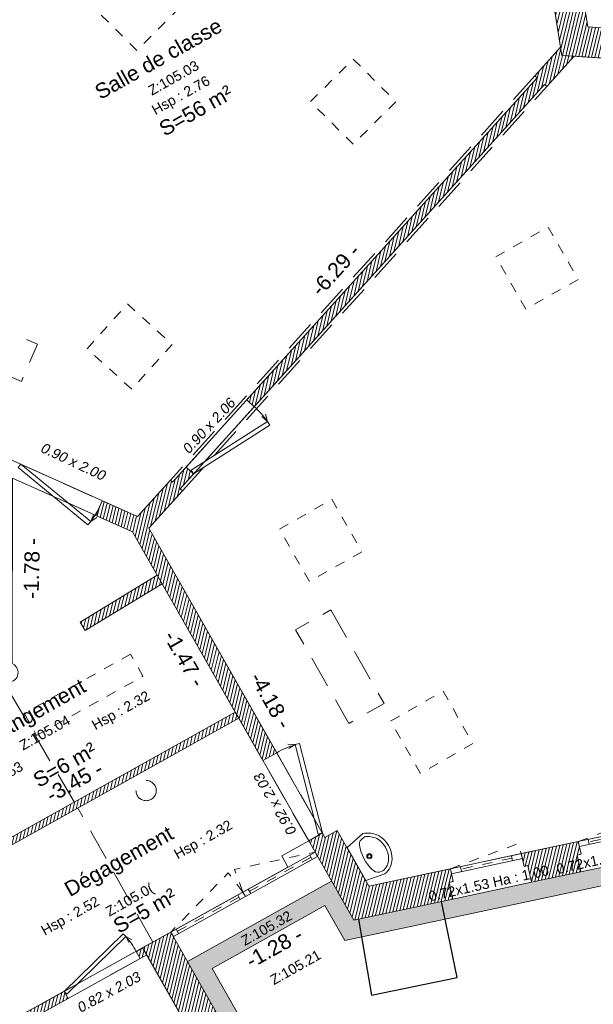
# Model space of a CAD drawing. Header units: metres. Extents: x 1525456 to 1525560, y 4222363 to 4222397.
# Tile 14 of 16: x 1525476 to 1525482, y 4222381 to 4222391. Entities that reach past the tile are written whole.
import ezdxf
from ezdxf.enums import TextEntityAlignment as Align

# ---------------------------------------------------------------- set-up
doc = ezdxf.new("R2010")
doc.units = ezdxf.units.M
doc.header["$LTSCALE"] = 0.1
doc.header["$PDMODE"] = 34
doc.header["$PDSIZE"] = 0.1
for name, pattern in [('ACAD_ISO07W100', [3, 0, -3]), ('BAZ_MUR-interrompu', [0.2, 0.05, -0.1, 0.05]), ('CACHE', [9.525, 6.35, -3.175]), ('CACHE2', [4.7625, 3.175, -1.5875])]:
    doc.linetypes.add(name, pattern=pattern)
doc.layers.get('0').update_dxf_attribs({"lineweight": 9})
doc.layers.get('Defpoints').update_dxf_attribs({"lineweight": 9})
doc.layers.add('0_Contours', color=6, linetype='Continuous', lineweight=9, plot=False)
for name, color, linetype, lineweight in [('0_Cotation', 142, 'CACHE2', 9), ('0_cotation surfaces', 152, 'Continuous', 9), ('Equipement_plafond', 253, 'CACHE2', 9), ('Fenêtre', 39, 'Continuous', 9), ('Hauteur allège', 153, 'Continuous', 9), ('Mobilier', 251, 'Continuous', 9), ('Mur', 7, 'Continuous', 9), ('Mur-hachures', 254, 'Continuous', 9), ('Porte', 39, 'Continuous', 9), ('Poutre', 253, 'CACHE2', 9), ('Réseau_Eclairage_Symbole', 242, 'CACHE2', 9), ('Texte-Altitude', 115, 'Continuous', 9), ('Texte-hauteur', 112, 'CACHE', 9), ('Texte-Pièce', 166, 'Continuous', 9)]:
    doc.layers.add(name, color=color, linetype=linetype, lineweight=lineweight)
doc.layers.add('Réseau_Ventillation_clim_Symbole', color=143, linetype='Continuous')
doc.styles.add('ARIAL', font='arial.ttf')
doc.styles.add('BAZ_CALIBRI_LT', font='calibril.ttf')
doc.styles.add('BAZ_CALIBRI_LT_IT', font='arial.ttf', dxfattribs={"oblique": 9})
doc.styles.get("Standard").update_dxf_attribs({"font": 'arial.ttf'})
doc.dimstyles.new('Cotation', dxfattribs={"dimtxt": 0.18, "dimasz": 0.1, "dimexe": 0.18, "dimexo": 0.2, "dimgap": 0.09, "dimtad": 0, "dimzin": 0, "dimdsep": 46, "dimtxsty": 'ARIAL', "dimblk1": 'OBLIQUE', "dimblk2": 'OBLIQUE', "dimsah": 1, "dimcen": 0.09, "dimse1": 1, "dimse2": 1, "dimsd1": 1, "dimsd2": 1, "dimclrd": 252, "dimaunit": 2, "dimadec": 3, "dimazin": 0, "dimtfac": 1, "dimtix": 1, "dimtofl": 0, "dimtmove": 0, "dimatfit": 3, "dimldrblk": 'OBLIQUE', "dimfxl": 1, "dimtolj": 1, "dimtzin": 0, "dimarcsym": 0})
pattern_1 = [(76.5, (0, 0), (-0.03087274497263, 0.00741189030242), [])]

# ---------------------------------------------------------------- blocks, each defined once
blk = doc.blocks.new('*U121')
at = {"color": 0, "linetype": 'Continuous'}
blk.add_lwpolyline([(0.72, -0.05), (0, -0.05), (0, 0), (0.72, 0)], close=True, dxfattribs=at)
at = {"linetype": 'BAZ_MUR-interrompu', "ltscale": 2, "flags": 128}
blk.add_lwpolyline([(0.72, -0.05), (0.0076, -0.1546), (0, -0.05)], dxfattribs=at)
at = {"flags": 128}
blk.add_lwpolyline([(0.72, -0.05), (0, -0.05)], dxfattribs=at)
at = {"color": 0, "linetype": 'Continuous'}
for points in [[(0.1, 0), (0.1, -0.05)], [(0.62, 0), (0.62, -0.05)]]:
    blk.add_lwpolyline(points, dxfattribs=at)
at = {"color": 0, "linetype": 'ACAD_ISO07W100', "ltscale": 0.01}
blk.add_lwpolyline([(0.1, -0.025), (0.62, -0.025)], dxfattribs=at)
at = {"layer": 'Hauteur allège', "style": 'BAZ_CALIBRI_LT'}
blk.add_attdef('DIM', text='', height=0.1, rotation=180.45777, dxfattribs=at).set_placement((0.3788, 0.1202), align=Align.TOP_CENTER)
at = {"layer": 'Hauteur allège', "style": 'BAZ_CALIBRI_LT', "flags": 5}
for tag, p in [('HAUTEUR', (1.767, 0.1325)), ('ALLEGE', (1.7685, 0.0115))]:
    blk.add_attdef(tag, p, '', height=0.1, dxfattribs=at)
blk = doc.blocks.new('*U169')
at = {"color": 0, "linetype": 'Continuous'}
blk.add_lwpolyline([(0.72, -0.05), (0, -0.05), (0, 0), (0.72, 0)], close=True, dxfattribs=at)
at = {"linetype": 'BAZ_MUR-interrompu', "ltscale": 2, "flags": 128}
blk.add_lwpolyline([(0.72, -0.05), (0.0076, -0.1546), (0, -0.05)], dxfattribs=at)
at = {"flags": 128}
blk.add_lwpolyline([(0.72, -0.05), (0, -0.05)], dxfattribs=at)
at = {"color": 0, "linetype": 'Continuous'}
for points in [[(0.1, 0), (0.1, -0.05)], [(0.62, 0), (0.62, -0.05)]]:
    blk.add_lwpolyline(points, dxfattribs=at)
at = {"color": 0, "linetype": 'ACAD_ISO07W100', "ltscale": 0.01}
blk.add_lwpolyline([(0.1, -0.025), (0.62, -0.025)], dxfattribs=at)
at = {"layer": 'Hauteur allège', "style": 'BAZ_CALIBRI_LT'}
blk.add_attdef('DIM', text='', height=0.1, rotation=180.45777, dxfattribs=at).set_placement((0.3788, 0.1202), align=Align.TOP_CENTER)
at = {"layer": 'Hauteur allège', "style": 'BAZ_CALIBRI_LT', "flags": 5}
for tag, p in [('HAUTEUR', (1.767, 0.1325)), ('ALLEGE', (1.7685, 0.0115))]:
    blk.add_attdef(tag, p, '', height=0.1, dxfattribs=at)
blk = doc.blocks.new('*U177')
at = {"color": 0, "linetype": 'Continuous'}
blk.add_lwpolyline([(1.64, -0.05), (0, -0.05), (0, 0), (1.64, 0)], close=True, dxfattribs=at)
at = {"linetype": 'BAZ_MUR-interrompu', "ltscale": 0.5, "flags": 128}
for points in [[(0.82, -0.05), (0.7846, -0.2883), (0, -0.05)], [(0.82, -0.05), (0.8554, -0.2883), (1.64, -0.05)]]:
    blk.add_lwpolyline(points, dxfattribs=at)
at = {"color": 0, "linetype": 'Continuous'}
for points in [[(0.06, 0), (0.06, -0.05)], [(0.76, -0.05), (0.76, 0)], [(0.88, 0), (0.88, -0.05)], [(1.58, 0), (1.58, -0.05)]]:
    blk.add_lwpolyline(points, dxfattribs=at)
at = {"color": 0, "linetype": 'ACAD_ISO07W100', "ltscale": 0.01}
for points in [[(0.06, -0.025), (0.76, -0.025)], [(0.88, -0.025), (1.58, -0.025)]]:
    blk.add_lwpolyline(points, dxfattribs=at)
at = {"color": 0, "linetype": 'Continuous', "transparency": 33554559}
blk.add_lwpolyline([(0.82, -0.05), (0.82, 0)], dxfattribs=at)
blk = doc.blocks.new('*U8')
at = {"layer": 'Porte', "linetype": 'Continuous', "flags": 128}
for points in [[(-0.8014, -0.178), (-0.0105, 0.0384)], [(0, 0), (-0.7909, -0.2163)], [(0, 0), (-0.0105, 0.0384)], [(-0.8014, -0.178), (-0.837, -0.1218)], [(-0.8014, -0.178), (-0.7994, -0.1115)], [(-0.7909, -0.2163), (-0.8014, -0.178)]]:
    blk.add_lwpolyline(points, dxfattribs=at)
at = {"layer": 'Porte', "linetype": 'Continuous'}
blk.add_arc((-0.1352, -0.0185), 0.685, 178.45281, 193.46178, dxfattribs=at)
at = {"layer": 'Hauteur allège', "oblique": 9}
blk.add_attdef('DIM', text='', height=0.1, rotation=179.29732, dxfattribs=at).set_placement((-0.3819, 0.3029), align=Align.BOTTOM_CENTER)
at = {"layer": 'Hauteur allège', "oblique": 9, "flags": 1}
for tag, p in [('LARGEUR', (-1.5814, -0.2018)), ('HAUTEUR', (-0.9604, -0.2711))]:
    blk.add_attdef(tag, p, '', height=0.1, dxfattribs=at)
blk = doc.blocks.new('lavabo_2')
for points in [[(0, 0.5), (0, 0), (-0.272, -0.059, -0.159252), (-0.442, 0.066, -0.262025), (-0.443, 0.427, -0.225431), (-0.26, 0.55)], [(-0.26, 0.503), (-0.212, 0.494, -0.233514), (-0.144, 0.418, -0.154882), (-0.157, 0.053, -0.24387), (-0.212, 0.001), (-0.269, -0.011, -0.146588), (-0.403, 0.091, -0.259474), (-0.403, 0.404, -0.215463)]]:
    blk.add_lwpolyline(points, format="xyb", close=True)
for radius in [0.0343, 0.0224]:
    blk.add_circle((-0.199, 0.245), radius)
blk = doc.blocks.new('*U14')
at = {"layer": 'Porte', "linetype": 'Continuous', "flags": 128}
for points in [[(-0.8985, 0.1995), (-0.9383, 0.1365)], [(-0.8867, 0.2425), (-0.8985, 0.1995)], [(-0.8985, 0.1995), (-0.0118, -0.043)], [(-0.8985, 0.1995), (-0.8962, 0.125)], [(0, 0), (-0.8867, 0.2425)], [(0, 0), (-0.0118, -0.043)]]:
    blk.add_lwpolyline(points, dxfattribs=at)
at = {"layer": 'Porte', "linetype": 'Continuous'}
blk.add_arc((-0.1516, 0.0207), 0.768, 166.53822, 181.54719, dxfattribs=at)
at = {"layer": 'Hauteur allège', "oblique": 9, "flags": 1}
for tag, p in [('HAUTEUR', (-1.01, 0.2711)), ('LARGEUR', (-1.6311, 0.1018))]:
    blk.add_attdef(tag, p, '', height=0.1, dxfattribs=at)
at = {"layer": 'Hauteur allège', "oblique": 9}
blk.add_attdef('DIM', text='', height=0.1, rotation=180.70268, dxfattribs=at).set_placement((-0.4796, -0.1872), align=Align.BOTTOM_CENTER)
blk = doc.blocks.new('*U16')
at = {"layer": 'Porte', "linetype": 'Continuous', "flags": 128}
for points in [[(0, 0), (0.0115, 0.0421)], [(0, 0), (0.8681, -0.2374)], [(0.8796, -0.1953), (0.0115, 0.0421)], [(0.8681, -0.2374), (0.8796, -0.1953)], [(0.8796, -0.1953), (0.8774, -0.1224)], [(0.8796, -0.1953), (0.9186, -0.1336)]]:
    blk.add_lwpolyline(points, dxfattribs=at)
at = {"layer": 'Porte', "linetype": 'Continuous'}
blk.add_arc((0.1484, -0.0203), 0.7518, 346.53822, 1.54719, dxfattribs=at)
at = {"layer": 'Hauteur allège', "oblique": 9}
blk.add_attdef('DIM', text='', height=0.1, rotation=359.00246, dxfattribs=at).set_placement((0.4536, 0.128), align=Align.BOTTOM_CENTER)
at = {"layer": 'Hauteur allège', "oblique": 9, "flags": 1}
for tag, p in [('LARGEUR', (0.9225, -0.2018)), ('HAUTEUR', (1.0004, -0.2711))]:
    blk.add_attdef(tag, p, '', height=0.1, dxfattribs=at)
blk = doc.blocks.new('*U18')
at = {"layer": 'Porte', "linetype": 'Continuous', "flags": 128}
for points in [[(0, 0), (0.0115, 0.0421)], [(0, 0), (0.8681, -0.2374)], [(0.8796, -0.1953), (0.0115, 0.0421)], [(0.8681, -0.2374), (0.8796, -0.1953)], [(0.8796, -0.1953), (0.8774, -0.1224)], [(0.8796, -0.1953), (0.9186, -0.1336)]]:
    blk.add_lwpolyline(points, dxfattribs=at)
at = {"layer": 'Porte', "linetype": 'Continuous'}
blk.add_arc((0.1484, -0.0203), 0.7518, 346.53822, 1.54719, dxfattribs=at)
at = {"layer": 'Hauteur allège', "oblique": 9}
blk.add_attdef('DIM', text='', height=0.1, rotation=359.00246, dxfattribs=at).set_placement((0.4728, 0.1975), align=Align.BOTTOM_CENTER)
at = {"layer": 'Hauteur allège', "oblique": 9, "flags": 1}
for tag, p in [('LARGEUR', (0.9225, -0.2018)), ('HAUTEUR', (1.0004, -0.2711))]:
    blk.add_attdef(tag, p, '', height=0.1, dxfattribs=at)
blk = doc.blocks.new('*D60')
at = {"layer": 'Defpoints', "color": 0, "transparency": 16777216}
for p in [(1525480.8994, 4222393.9282), (1525481.4757, 4222390.3112), (1525481.4757, 4222390.3112)]:
    blk.add_point(p, dxfattribs=at)
at = {"layer": '0_Cotation', "color": 0, "transparency": 16777216, "insert": (1525480.9482, 4222392.1508), "char_height": 0.15, "attachment_point": 5, "rotation": 99.05236, "style": 'ARIAL'}
blk.add_mtext('\\A1;-3.66 -', dxfattribs=at)
blk = doc.blocks.new('_OBLIQUE')
at = {"color": 0, "linetype": 'ByBlock'}
blk.add_line((-0.5, -0.5), (0.5, 0.5), dxfattribs=at)
blk = doc.blocks.new('*D61')
at = {"layer": 'Defpoints', "color": 0, "transparency": 16777216}
for p in [(1525481.341, 4222390.4325), (1525481.4757, 4222390.3112), (1525477.2667, 4222385.6407)]:
    blk.add_point(p, dxfattribs=at)
at = {"layer": '0_Cotation', "color": 0, "transparency": 16777216, "insert": (1525479.2365, 4222388.0973), "char_height": 0.15, "attachment_point": 5, "rotation": 47.97545, "style": 'ARIAL'}
blk.add_mtext('\\A1;-6.29 -', dxfattribs=at)
blk = doc.blocks.new('*D62')
at = {"layer": 'Defpoints', "color": 0, "transparency": 16777216}
for p in [(1525473.3328, 4222387.4059), (1525477.3503, 4222385.827), (1525477.2667, 4222385.6407)]:
    blk.add_point(p, dxfattribs=at)
at = {"layer": '0_Cotation', "color": 0, "transparency": 16777216, "insert": (1525475.3834, 4222386.7097), "char_height": 0.15, "attachment_point": 5, "rotation": 335.8324, "style": 'ARIAL'}
blk.add_mtext('\\A1;-4.31 -', dxfattribs=at)
blk = doc.blocks.new('*D63')
at = {"layer": 'Defpoints', "color": 0, "transparency": 16777216}
for p in [(1525481.6108, 4222390.2221), (1525485.2789, 4222389.9888), (1525485.2593, 4222389.6794)]:
    blk.add_point(p, dxfattribs=at)
at = {"layer": '0_Cotation', "color": 0, "transparency": 16777216, "insert": (1525483.4252, 4222389.7961), "char_height": 0.15, "attachment_point": 5, "rotation": 356.36085, "style": 'ARIAL'}
blk.add_mtext('\\A1;-3.68 -', dxfattribs=at)
blk = doc.blocks.new('*D66')
at = {"layer": 'Defpoints', "color": 0, "transparency": 16777216}
for p in [(1525485.7109, 4222383.5652), (1525485.7703, 4222383.287), (1525479.57, 4222381.9636)]:
    blk.add_point(p, dxfattribs=at)
at = {"layer": '0_Cotation', "color": 0, "transparency": 16777216, "insert": (1525482.6108, 4222382.9035), "char_height": 0.15, "attachment_point": 5, "rotation": 12.04828, "style": 'ARIAL'}
blk.add_mtext('\\A1;-6.34 -', dxfattribs=at)
blk = doc.blocks.new('*D67')
at = {"layer": 'Defpoints', "color": 0, "transparency": 16777216}
for p in [(1525477.379, 4222385.5263), (1525479.6272, 4222381.9962), (1525479.4484, 4222381.8943)]:
    blk.add_point(p, dxfattribs=at)
at = {"layer": '0_Cotation', "color": 0, "transparency": 16777216, "insert": (1525478.5925, 4222383.8122), "char_height": 0.15, "attachment_point": 5, "rotation": 299.67256, "style": 'ARIAL'}
blk.add_mtext('\\A1;-4.18 -', dxfattribs=at)
blk = doc.blocks.new('*D68')
at = {"layer": 'Defpoints', "color": 0, "transparency": 16777216}
for p in [(1525478.2401, 4222383.6967), (1525478.2401, 4222383.6967), (1525475.2273, 4222382.0136)]:
    blk.add_point(p, dxfattribs=at)
at = {"layer": '0_Cotation', "color": 0, "transparency": 16777216, "insert": (1525476.6401, 4222383.0031), "char_height": 0.15, "attachment_point": 5, "rotation": 29.18956, "style": 'ARIAL'}
blk.add_mtext('\\A1;-3.45 -', dxfattribs=at)
blk = doc.blocks.new('*D69')
at = {"layer": 'Defpoints', "color": 0, "transparency": 16777216}
for p in [(1525477.5125, 4222384.9726), (1525477.3601, 4222384.8857), (1525478.2401, 4222383.6967)]:
    blk.add_point(p, dxfattribs=at)
at = {"layer": '0_Cotation', "color": 0, "transparency": 16777216, "insert": (1525477.7357, 4222384.2271), "char_height": 0.15, "attachment_point": 5, "rotation": 299.69558, "style": 'ARIAL'}
blk.add_mtext('\\A1;-1.47 -', dxfattribs=at)
blk = doc.blocks.new('*D71')
at = {"layer": 'Defpoints', "color": 0, "transparency": 16777216}
for p in [(1525476.0307, 4222386.022), (1525476.2366, 4222386.0172), (1525475.9893, 4222384.2382)]:
    blk.add_point(p, dxfattribs=at)
at = {"layer": '0_Cotation', "color": 0, "transparency": 16777216, "insert": (1525476.216, 4222385.1253), "char_height": 0.15, "attachment_point": 5, "rotation": 88.67174, "style": 'ARIAL'}
blk.add_mtext('\\A1;-1.78 -', dxfattribs=at)
blk = doc.blocks.new('*D77')
at = {"layer": 'Defpoints', "color": 0, "transparency": 16777216}
for p in [(1525477.3585, 4222381.2794), (1525478.5395, 4222379.1956), (1525478.3828, 4222379.1068)]:
    blk.add_point(p, dxfattribs=at)
at = {"layer": '0_Cotation', "color": 0, "transparency": 16777216, "insert": (1525477.7923, 4222380.1487), "char_height": 0.15, "attachment_point": 5, "rotation": 299.54236, "style": 'ARIAL'}
blk.add_mtext('\\A1;-2.40 -', dxfattribs=at)
blk = doc.blocks.new('*D110')
at = {"layer": 'Defpoints', "color": 0, "transparency": 16777216}
for p in [(1525485.0788, 4222382.6453), (1525479.3287, 4222381.4214), (1525479.3647, 4222381.2519)]:
    blk.add_point(p, dxfattribs=at)
at = {"layer": '0_Cotation', "color": 0, "transparency": 16777216, "insert": (1525482.2398, 4222381.8638), "char_height": 0.15, "attachment_point": 5, "rotation": 12.01582, "style": 'ARIAL'}
blk.add_mtext('\\A1;-5.88 -', dxfattribs=at)
blk = doc.blocks.new('*D111')
at = {"layer": 'Defpoints', "color": 0, "transparency": 16777216}
for p in [(1525479.1299, 4222381.7703), (1525479.188, 4222381.6662), (1525478.0097, 4222381.1445)]:
    blk.add_point(p, dxfattribs=at)
at = {"layer": '0_Cotation', "color": 0, "transparency": 16777216, "insert": (1525478.6279, 4222381.3533), "char_height": 0.15, "attachment_point": 5, "rotation": 29.18956, "style": 'ARIAL'}
blk.add_mtext('\\A1;-1.28 -', dxfattribs=at)
blk = doc.blocks.new('*D112')
at = {"layer": 'Defpoints', "color": 0, "transparency": 16777216}
for p in [(1525478.0097, 4222381.1445), (1525479.3944, 4222379.1089), (1525479.2195, 4222379.0098)]:
    blk.add_point(p, dxfattribs=at)
at = {"layer": '0_Cotation', "color": 0, "transparency": 16777216, "insert": (1525478.7895, 4222380.1762), "char_height": 0.15, "attachment_point": 5, "rotation": 299.54236, "style": 'ARIAL'}
blk.add_mtext('\\A1;-2.45 -', dxfattribs=at)

msp = doc.modelspace()

# ---------------------------------------------------------------- hatches: boundary and pattern name
at = {"layer": 'Mur-hachures'}
h = msp.add_hatch(dxfattribs=at)
h.set_pattern_fill('ANSI31', color=256, scale=0.01, angle=31.5)
h.set_pattern_definition(pattern_1)
h.paths.add_polyline_path([(1525482.0724, 4222390.4933), (1525481.7471, 4222390.514), (1525481.7003, 4222390.8079), (1525481.5324, 4222390.7812), (1525481.5261, 4222390.8207), (1525481.3978, 4222390.8002), (1525481.4886, 4222390.2298), (1525482.0933, 4222390.1914), (1525482.1015, 4222390.3211), (1525482.0616, 4222390.3237), (1525482.0724, 4222390.4933)])
h = msp.add_hatch(dxfattribs=at)
h.set_pattern_fill('ANSI31', color=256, scale=0.01, angle=31.5)
h.set_pattern_definition(pattern_1)
h.paths.add_polyline_path([(1525481.6108, 4222390.2221), (1525481.3395, 4222389.9211), (1525481.3172, 4222389.9412), (1525478.4281, 4222386.7352), (1525478.3538, 4222386.8021), (1525481.243, 4222390.0081), (1525481.2207, 4222390.0282), (1525481.4757, 4222390.3112), (1525481.4886, 4222390.2298)])
h = msp.add_hatch(dxfattribs=at)
h.set_pattern_fill('ANSI31', color=256, scale=0.01, angle=31.5)
h.set_pattern_definition(pattern_1)
h.paths.add_polyline_path([(1525476.8518, 4222385.6535), (1525476.9166, 4222385.7978), (1525477.2667, 4222385.6407), (1525477.5947, 4222386.0047), (1525477.617, 4222385.9846), (1525477.7513, 4222386.1336), (1525477.8256, 4222386.0666), (1525477.6913, 4222385.9177), (1525477.7136, 4222385.8976), (1525477.379, 4222385.5263), (1525478.6522, 4222383.2917), (1525478.5148, 4222383.2134), (1525477.2182, 4222385.4891)])
h = msp.add_hatch(dxfattribs=at)
h.set_pattern_fill('ANSI31', color=256, scale=0.01, angle=31.5)
h.set_pattern_definition(pattern_1)
h.paths.add_polyline_path([(1525477.463, 4222385.0595), (1525476.6961, 4222384.592), (1525476.7482, 4222384.5066), (1525477.5125, 4222384.9726)])
h = msp.add_hatch(dxfattribs=at)
h.set_pattern_fill('ANSI31', color=256, scale=0.01, angle=31.5)
h.set_pattern_definition(pattern_1)
h.paths.add_polyline_path([(1525475.0196, 4222383.4527), (1525475.9301, 4222384.0079, -0.255119), (1525475.8856, 4222384.0894, -0.022217), (1525475.886, 4222384.0981), (1525474.9965, 4222383.5557), (1525474.6447, 4222384.1296), (1525474.1652, 4222383.8357), (1525474.1426, 4222383.8744), (1525474.0562, 4222383.8241), (1525474.4182, 4222383.2031), (1525474.3777, 4222383.1784), (1525474.4297, 4222383.0931), (1525474.4685, 4222383.1167), (1525475.2368, 4222381.7987), (1525475.3232, 4222381.8491), (1525475.2625, 4222381.9531), (1525478.2743, 4222383.6356), (1525478.2396, 4222383.6964), (1525475.2273, 4222382.0136), (1525474.8716, 4222382.6239), (1525475.3479, 4222382.9143)])
h.paths.add_polyline_path([(1525475.2517, 4222382.9376), (1525474.8363, 4222382.6844), (1525474.5539, 4222383.1688), (1525474.9599, 4222383.4163)], flags=16)
h.paths.add_polyline_path([(1525474.9368, 4222383.5191), (1525474.5036, 4222383.2552), (1525474.2005, 4222383.7752), (1525474.6216, 4222384.0333)], flags=16)
at = {"layer": 'Mur-hachures', "true_color": 0xe8e8e8}
h = msp.add_hatch(color=254, dxfattribs=at)
h.dxf.hatch_style = 1
h.paths.add_polyline_path([(1525488.0831, 4222377.2435), (1525485.4428, 4222381.8873), (1525485.2128, 4222382.8612), (1525485.0008, 4222382.816), (1525484.2185, 4222382.649), (1525483.7295, 4222382.5446), (1525482.9471, 4222382.3776), (1525482.4581, 4222382.2733), (1525481.6757, 4222382.1063), (1525481.1867, 4222382.0019), (1525480.4044, 4222381.8349), (1525480.2916, 4222381.8109), (1525480.328, 4222381.6341), (1525485.0788, 4222382.6453), (1525485.2735, 4222381.8208), (1525487.8376, 4222377.3111), (1525479.2022, 4222372.4074), (1525476.3666, 4222377.3698), (1525479.2195, 4222379.0098), (1525478.0097, 4222381.1445), (1525479.1299, 4222381.7703), (1525479.3287, 4222381.4214), (1525479.4954, 4222381.4568), (1525479.4652, 4222381.6345), (1525479.4199, 4222381.6248), (1525479.1979, 4222382.0144), (1525477.7638, 4222381.2133), (1525478.209, 4222380.4277), (1525478.6035, 4222379.7317), (1525478.9747, 4222379.0767), (1525476.1212, 4222377.4364), (1525479.135, 4222372.1622)])
at = {"layer": 'Mur-hachures'}
h = msp.add_hatch(dxfattribs=at)
h.set_pattern_fill('ANSI31', color=256, scale=0.01, angle=31.5)
h.set_pattern_definition(pattern_1)
h.paths.add_polyline_path([(1525480.3809, 4222382.1367), (1525479.57, 4222381.9636), (1525479.2537, 4222382.5188), (1525479.132, 4222382.4495), (1525479.1073, 4222382.493), (1525478.9699, 4222382.4147), (1525479.4199, 4222381.6248), (1525480.4044, 4222381.8349), (1525480.3689, 4222382.0012), (1525480.408, 4222382.0095)])
h = msp.add_hatch(dxfattribs=at)
h.set_pattern_fill('ANSI31', color=256, scale=0.01, angle=31.5)
h.set_pattern_definition(pattern_1)
h.paths.add_polyline_path([(1525481.085, 4222382.287), (1525481.1121, 4222382.1598), (1525481.1513, 4222382.1682), (1525481.1867, 4222382.0019), (1525481.6757, 4222382.1063), (1525481.6402, 4222382.2725), (1525481.6794, 4222382.2809), (1525481.6522, 4222382.408)])
h = msp.add_hatch(color=254, dxfattribs=at)
h.dxf.hatch_style = 1
h.paths.add_polyline_path([(1525480.328, 4222381.6341), (1525480.2916, 4222381.8109), (1525479.4652, 4222381.6345), (1525479.4954, 4222381.4568)], flags=17)
h = msp.add_hatch(dxfattribs=at)
h.set_pattern_fill('ANSI31', color=256, scale=0.01, angle=31.5)
h.set_pattern_definition(pattern_1)
h.paths.add_polyline_path([(1525477.5979, 4222381.506), (1525478.209, 4222380.4277), (1525478.0611, 4222380.3439), (1525478.0808, 4222380.3091), (1525477.9503, 4222380.2351), (1525477.3181, 4222381.3507)])
h = msp.add_hatch(dxfattribs=at)
h.set_pattern_fill('ANSI31', color=256, scale=0.01, angle=31.5)
h.set_pattern_definition(pattern_1)
h.paths.add_polyline_path([(1525477.3181, 4222381.3507), (1525477.2537, 4222381.3149), (1525477.2935, 4222381.2433), (1525477.3585, 4222381.2794)])
h = msp.add_hatch(dxfattribs=at)
h.set_pattern_fill('ANSI31', color=256, scale=0.01, angle=31.5)
h.set_pattern_definition(pattern_1)
h.paths.add_polyline_path([(1525475.7764, 4222381.0715), (1525475.69, 4222381.0212), (1525475.72, 4222380.9698), (1525474.7715, 4222380.4433), (1525474.8211, 4222380.3565), (1525475.5204, 4222380.7446), (1525475.8324, 4222380.1986), (1525475.8932, 4222380.2334), (1525475.7923, 4222380.4099), (1525476.5765, 4222380.8453), (1525476.5368, 4222380.9169), (1525476.0304, 4222380.6358)])
h.paths.add_polyline_path([(1525475.7703, 4222380.8834), (1525475.9429, 4222380.5873), (1525475.7516, 4222380.4811), (1525475.5816, 4222380.7786)], flags=16)

# ---------------------------------------------------------------- linework, layer by layer
at = {"layer": '0_Contours', "flags": 128}
for points in [[(1525473.3328, 4222387.4059), (1525474.0086, 4222393.6668), (1525477.1245, 4222395.6371), (1525480.8973, 4222393.9412), (1525481.4757, 4222390.3112), (1525481.2207, 4222390.0282), (1525481.243, 4222390.0081), (1525477.617, 4222385.9846), (1525477.5947, 4222386.0047), (1525477.2667, 4222385.6407)], [(1525477.379, 4222385.5263), (1525477.7136, 4222385.8976), (1525477.6913, 4222385.9177), (1525481.3172, 4222389.9412), (1525481.3395, 4222389.9211), (1525481.6108, 4222390.2221), (1525485.2789, 4222389.9888), (1525487.3377, 4222386.3806), (1525485.7703, 4222383.287), (1525479.57, 4222381.9636), (1525479.2537, 4222382.5188), (1525479.132, 4222382.4495)], [(1525475.2625, 4222381.9531), (1525478.2743, 4222383.6356), (1525478.9699, 4222382.4147), (1525478.7018, 4222382.2659), (1525478.7642, 4222382.1534), (1525476.0304, 4222380.6358)], [(1525475.7923, 4222380.4099), (1525477.3585, 4222381.2794), (1525478.5395, 4222379.1956), (1525476.9939, 4222378.3071)]]:
    msp.add_lwpolyline(points, close=True, dxfattribs=at)
msp.add_lwpolyline([(1525475.2273, 4222382.0136), (1525474.8716, 4222382.6239), (1525475.3479, 4222382.9143), (1525475.0196, 4222383.4527), (1525475.9301, 4222384.0079, 1.096906), (1525476.0192, 4222384.1793), (1525476.0232, 4222386.0253), (1525477.2182, 4222385.4891), (1525477.463, 4222385.0595), (1525476.6961, 4222384.592), (1525476.7482, 4222384.5066), (1525477.5125, 4222384.9726), (1525478.2401, 4222383.6967)], format="xyb", close=True, dxfattribs=at)
at = {"layer": 'Equipement_plafond', "flags": 128}
for points in [[(1525475.2859, 4222387.7778), (1525476.2715, 4222387.3557), (1525476.1128, 4222386.9852), (1525475.1272, 4222387.4073), (1525475.2859, 4222387.7778)], [(1525479.1912, 4222384.7144), (1525479.7197, 4222383.7816), (1525479.369, 4222383.5829), (1525478.8405, 4222384.5157), (1525479.1912, 4222384.7144)]]:
    msp.add_lwpolyline(points, dxfattribs=at)
at = {"layer": 'Mur'}
msp.add_line((1525477.7638, 4222381.2133), (1525479.1979, 4222382.0144), dxfattribs=at)
at = {"layer": 'Mur', "flags": 128}
for points in [[(1525482.0724, 4222390.4933), (1525481.7471, 4222390.514), (1525481.7003, 4222390.8079), (1525481.5324, 4222390.7812), (1525481.5261, 4222390.8207), (1525481.3978, 4222390.8002), (1525481.4886, 4222390.2298), (1525482.0933, 4222390.1914), (1525482.1015, 4222390.3211), (1525482.0616, 4222390.3237), (1525482.0724, 4222390.4933)], [(1525481.6108, 4222390.2221), (1525481.3395, 4222389.9211), (1525481.3172, 4222389.9412), (1525478.4281, 4222386.7352), (1525478.3538, 4222386.8021), (1525481.243, 4222390.0081), (1525481.2207, 4222390.0282), (1525481.4757, 4222390.3112), (1525481.4886, 4222390.2298)], [(1525477.463, 4222385.0595), (1525476.6961, 4222384.592), (1525476.7482, 4222384.5066), (1525477.5125, 4222384.9726)], [(1525480.3809, 4222382.1367), (1525479.57, 4222381.9636), (1525479.2537, 4222382.5188), (1525479.132, 4222382.4495), (1525479.1073, 4222382.493), (1525478.9699, 4222382.4147), (1525479.4199, 4222381.6248), (1525480.4044, 4222381.8349), (1525480.3689, 4222382.0012), (1525480.408, 4222382.0095)], [(1525481.085, 4222382.287), (1525481.1121, 4222382.1598), (1525481.1513, 4222382.1682), (1525481.1867, 4222382.0019), (1525481.6757, 4222382.1063), (1525481.6402, 4222382.2725), (1525481.6794, 4222382.2809), (1525481.6522, 4222382.408), (1525481.085, 4222382.287)], [(1525477.3585, 4222381.2794), (1525477.2935, 4222381.2433), (1525477.2537, 4222381.3149), (1525477.3181, 4222381.3507)], [(1525474.7715, 4222380.4433), (1525475.72, 4222380.9698), (1525475.69, 4222381.0212), (1525475.7764, 4222381.0715), (1525476.0304, 4222380.6358), (1525476.5368, 4222380.9169), (1525476.5765, 4222380.8453), (1525475.7923, 4222380.4099), (1525475.8932, 4222380.2334), (1525475.8324, 4222380.1986), (1525475.5204, 4222380.7446), (1525474.8211, 4222380.3565)]]:
    msp.add_lwpolyline(points, close=True, dxfattribs=at)
for points in [[(1525476.8518, 4222385.6535), (1525476.9166, 4222385.7978), (1525477.2667, 4222385.6407), (1525477.5947, 4222386.0047), (1525477.617, 4222385.9846), (1525477.7513, 4222386.1336), (1525477.8256, 4222386.0666), (1525477.6913, 4222385.9177), (1525477.7136, 4222385.8976), (1525477.379, 4222385.5263), (1525478.6522, 4222383.2917), (1525478.5148, 4222383.2134), (1525477.2182, 4222385.4891), (1525476.8518, 4222385.6535)], [(1525475.886, 4222384.0981), (1525474.9965, 4222383.5557), (1525474.6447, 4222384.1296), (1525474.1652, 4222383.8357), (1525474.1426, 4222383.8744), (1525474.0562, 4222383.8241), (1525474.4182, 4222383.2031), (1525474.3777, 4222383.1784), (1525474.4297, 4222383.0931), (1525474.4685, 4222383.1167), (1525475.2368, 4222381.7987), (1525475.3232, 4222381.8491), (1525475.2625, 4222381.9531), (1525478.2743, 4222383.6356), (1525478.2401, 4222383.6967), (1525475.2273, 4222382.0136), (1525474.8716, 4222382.6239), (1525475.3479, 4222382.9143), (1525475.0196, 4222383.4527), (1525475.9301, 4222384.0079)], [(1525476.3666, 4222377.3698), (1525479.2195, 4222379.0098), (1525478.0097, 4222381.1445), (1525479.1299, 4222381.7703), (1525479.3287, 4222381.4214), (1525485.0788, 4222382.6453)], [(1525478.9699, 4222382.4147), (1525478.7018, 4222382.2659), (1525478.7642, 4222382.1534)], [(1525481.6757, 4222382.1063), (1525482.4581, 4222382.2733)], [(1525480.4044, 4222381.8349), (1525481.1867, 4222382.0019)], [(1525477.5979, 4222381.506), (1525478.209, 4222380.4277), (1525478.0611, 4222380.3439), (1525478.0808, 4222380.3091), (1525477.9503, 4222380.2351), (1525477.3181, 4222381.3507), (1525477.5979, 4222381.506)]]:
    msp.add_lwpolyline(points, dxfattribs=at)
at = {"layer": 'Poutre'}
for p, q in [((1525481.2207, 4222390.0282), (1525477.5947, 4222386.0047)), ((1525477.7136, 4222385.8976), (1525481.3395, 4222389.9211)), ((1525476.5368, 4222380.9169), (1525477.2537, 4222381.3149)), ((1525476.5765, 4222380.8453), (1525477.2935, 4222381.2433))]:
    msp.add_line(p, q, dxfattribs=at)
at = {"layer": 'Poutre', "flags": 128}
for points in [[(1525477.7513, 4222386.1336), (1525478.3538, 4222386.8021)], [(1525478.4281, 4222386.7352), (1525477.8256, 4222386.0666)], [(1525476.0954, 4222386.1662), (1525476.9166, 4222385.7978)], [(1525476.8518, 4222385.6535), (1525476.0307, 4222386.022)], [(1525476.6376, 4222382.8015), (1525475.9301, 4222384.0079)], [(1525478.6522, 4222383.2917), (1525479.1073, 4222382.493)], [(1525478.9699, 4222382.4147), (1525478.5148, 4222383.2134)], [(1525477.4186, 4222381.4065), (1525476.6731, 4222382.7411)]]:
    msp.add_lwpolyline(points, dxfattribs=at)
at = {"layer": 'Réseau_Eclairage_Symbole', "ltscale": 0.3}
for points in [[(1525476.8365, 4222390.7034), (1525477.2605, 4222391.1279), (1525477.685, 4222390.7039), (1525477.261, 4222390.2794)], [(1525478.9884, 4222389.7714), (1525479.4134, 4222390.195), (1525479.837, 4222389.77), (1525479.412, 4222389.3464)], [(1525480.8319, 4222388.2261), (1525481.3532, 4222388.5231), (1525481.6502, 4222388.0018), (1525481.1289, 4222387.7048)], [(1525476.7649, 4222387.3119), (1525477.1672, 4222387.7571), (1525477.6124, 4222387.3548), (1525477.2101, 4222386.9097)], [(1525478.6803, 4222385.5161), (1525479.2016, 4222385.8131), (1525479.4986, 4222385.2918), (1525478.9773, 4222384.9947)], [(1525476.2628, 4222383.4638), (1525477.3209, 4222384.0521), (1525477.1986, 4222384.2721), (1525476.1405, 4222383.6837)], [(1525479.7854, 4222383.607), (1525480.3067, 4222383.9041), (1525480.6037, 4222383.3827), (1525480.0824, 4222383.0857)]]:
    msp.add_lwpolyline(points, close=True, dxfattribs=at)
at = {"layer": 'Réseau_Eclairage_Symbole'}
msp.add_circle((1525477.3527, 4222382.9147), 0.1008, dxfattribs=at)
at = {"layer": 'Réseau_Ventillation_clim_Symbole', "ltscale": 0.3, "flags": 128}
msp.add_lwpolyline([(1525479.4652, 4222381.6345), (1525479.5934, 4222380.8791), (1525480.4472, 4222381.0554), (1525480.2916, 4222381.8109)], dxfattribs=at)

# ---------------------------------------------------------------- block references
at = {"layer": 'Fenêtre'}
ref = msp.add_blockref('*U169', (1525482.3668, 4222382.5094), dxfattribs=dict(at, rotation=192.0482753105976))
ref.add_attrib('DIM', '0.72x1.53 Ha : 1.00', (1525481.4479, 4222382.0832), dxfattribs={"layer": 'Hauteur allège', "height": 0.1, "rotation": 12.50604, "style": 'BAZ_CALIBRI_LT_IT'})
at = {"layer": 'Fenêtre', "rotation": 209.035347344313}
msp.add_blockref('*U177', (1525479.0578, 4222382.2592), dxfattribs=at)
at = {"layer": 'Fenêtre'}
ref = msp.add_blockref('*U121', (1525481.0954, 4222382.2381), dxfattribs=dict(at, rotation=192.0482753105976))
ref.add_attrib('DIM', '0.72x1.53 Ha : 1.00', (1525480.1765, 4222381.8118), dxfattribs={"layer": 'Hauteur allège', "height": 0.1, "rotation": 12.50604, "style": 'BAZ_CALIBRI_LT_IT'})
at = {"layer": 'Mobilier', "xscale": 0.75, "yscale": 0.75, "zscale": 0.75, "rotation": 209.6725610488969}
msp.add_blockref('lavabo_2', (1525479.3528, 4222382.3472), dxfattribs=at)
at = {"layer": 'Porte'}
for name, p, rotation, values in [('*U16', (1525477.8256, 4222386.0666), 47.97545130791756, {'DIM': '0.90 x 2.06'}), ('*U18', (1525476.0793, 4222386.1304), 335.8323967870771, {'DIM': '0.90 x 2.00'}), ('*U14', (1525479.1073, 4222382.493), 299.672561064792, {'DIM': '0.92 x 2.03'}), ('*U8', (1525476.5368, 4222380.9169), 209.0353473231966, {'DIM': '0.82 x 2.03'})]:
    msp.add_blockref(name, p, dxfattribs=dict(at, rotation=rotation)).add_auto_attribs(values)

# ---------------------------------------------------------------- texts
at = {"layer": '0_cotation surfaces', "char_height": 0.15, "width": 2.633718, "attachment_point": 2, "rotation": 29.44197, "style": 'ARIAL'}
for s, insert in [('S=56 m²', (1525477.8105, 4222389.7472)), ('S=6 m²', (1525476.5072, 4222383.2372)), ('S=5 m²', (1525477.3036, 4222381.7853))]:
    msp.add_mtext(s, dxfattribs=dict(at, insert=insert))
at = {"layer": 'Texte-Altitude', "char_height": 0.1, "width": 0.547261, "attachment_point": 2, "rotation": 29.44193}
for s, insert in [('Z:105.03', (1525477.6007, 4222390.051)), ('Z:105.04', (1525476.3201, 4222383.5344)), ('Z:105.0(', (1525477.1636, 4222381.8727)), ('Z:105.32', (1525478.5261, 4222381.59)), ('Z:105.21', (1525478.8145, 4222381.2))]:
    msp.add_mtext(s, dxfattribs=dict(at, insert=insert))
at = {"layer": 'Texte-hauteur', "char_height": 0.1, "width": 0.638388, "attachment_point": 2, "rotation": 29.44193}
for s, insert in [('Hsp : 2.76', (1525477.6728, 4222389.8788)), ('Hsp : 2.32', (1525477.0762, 4222383.7575)), ('Hsp : 2.53', (1525475.8134, 4222383.0542)), ('Hsp : 2.32', (1525477.8942, 4222382.4723)), ('Hsp : 2.52', (1525476.5728, 4222381.7131))]:
    msp.add_mtext(s, dxfattribs=dict(at, insert=insert))
at = {"layer": 'Texte-Pièce', "char_height": 0.15, "attachment_point": 2, "rotation": 29.44193}
for s, insert, width in [('Salle de classe', (1525477.4381, 4222390.2633), 2.481399), ('Rangement', (1525476.224, 4222383.7722), 1.927835), ('Dégagement', (1525477.0437, 4222382.2789), 0.382174)]:
    msp.add_mtext(s, dxfattribs=dict(at, insert=insert, width=width))

# ---------------------------------------------------------------- dimensions: what is measured, and where the dimension line sits
at = {"layer": '0_Cotation'}
for base, p1, p2, angle, picture, middle in [((1525481.4757, 4222390.3112), (1525480.8994, 4222393.9282), (1525481.4757, 4222390.3112), 279.05236, '*D60', (1525480.9482, 4222392.1508)), ((1525477.3601, 4222384.8857), (1525478.2401, 4222383.6967), (1525477.5125, 4222384.9726), 119.69558, '*D69', (1525477.7357, 4222384.2271)), ((1525478.2401, 4222383.6967), (1525475.2273, 4222382.0136), (1525478.2401, 4222383.6967), 29.18956, '*D68', (1525476.6401, 4222383.0031))]:
    dim = msp.add_linear_dim(base=base, p1=p1, p2=p2, angle=angle, dimstyle='Cotation', override={"dimtxt": 0.15, "dimpost": '-<> -', "dimtmove": 2}, dxfattribs=at)
    dim.commit()
    dim.dimension.update_dxf_attribs({"geometry": picture, "text_midpoint": middle, "dimtype": 161})
for p1, p2, distance, picture, middle in [((1525477.2667, 4222385.6407), (1525481.4757, 4222390.3112), 0.1813, '*D61', (1525479.2365, 4222388.0973)), ((1525481.6108, 4222390.2221), (1525485.2789, 4222389.9888), -0.31, '*D63', (1525483.4252, 4222389.7961)), ((1525473.3328, 4222387.4059), (1525477.2667, 4222385.6407), 0.2043, '*D62', (1525475.3834, 4222386.7097)), ((1525475.9893, 4222384.2382), (1525476.0307, 4222386.022), -0.206, '*D71', (1525476.216, 4222385.1253)), ((1525477.379, 4222385.5263), (1525479.4484, 4222381.8943), 0.2058, '*D67', (1525478.5925, 4222383.8122)), ((1525479.57, 4222381.9636), (1525485.7703, 4222383.287), 0.2845, '*D66', (1525482.6108, 4222382.9035)), ((1525485.0788, 4222382.6453), (1525479.3287, 4222381.4214), 0.1733, '*D110', (1525482.2398, 4222381.8638)), ((1525478.0097, 4222381.1445), (1525479.1299, 4222381.7703), -0.1192, '*D111', (1525478.6279, 4222381.3533)), ((1525477.3585, 4222381.2794), (1525478.5395, 4222379.1956), -0.1801, '*D77', (1525477.7923, 4222380.1487)), ((1525478.0097, 4222381.1445), (1525479.2195, 4222379.0098), 0.201, '*D112', (1525478.7895, 4222380.1762))]:
    dim = msp.add_aligned_dim(p1=p1, p2=p2, distance=distance, dimstyle='Cotation', override={"dimtxt": 0.15, "dimpost": '-<> -', "dimtmove": 2}, dxfattribs=at)
    dim.commit()
    dim.dimension.update_dxf_attribs({"geometry": picture, "text_midpoint": middle})

doc.saveas('drawing.dxf')
